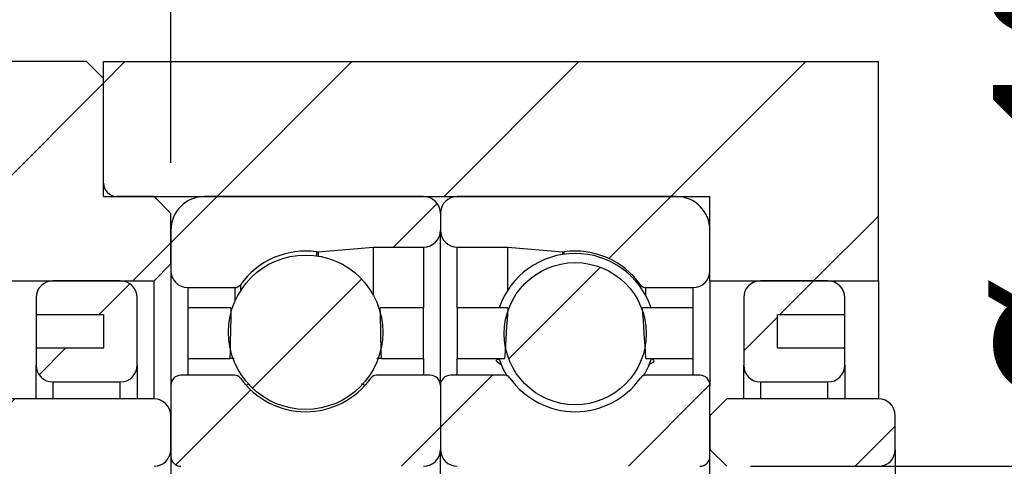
# Model space of a CAD drawing. Header units: millimetres. Extents: x 33 to 276, y 6 to 197.
# Tile 8 of 11: x 223 to 243, y 51 to 60. Entities that reach past the tile are written whole.
import ezdxf

# ---------------------------------------------------------------- set-up
doc = ezdxf.new("R2010")
doc.units = ezdxf.units.MM
doc.layers.add('FORMAT', color=7, linetype='Continuous')
doc.styles.add('SLDTEXTSTYLE0', font='TXT', dxfattribs={"width": 0.75})
doc.dimstyles.new('SLDDIMSTYLE1', dxfattribs={"dimtxt": 3.5, "dimasz": 2.5, "dimexe": 0, "dimexo": 0.0625, "dimgap": 0.875, "dimtad": 1, "dimlfac": 1.5, "dimrnd": 1e-09, "dimzin": 12, "dimdsep": 46, "dimtxsty": 'SLDTEXTSTYLE0', "dimsah": 1, "dimcen": 0.09, "dimadec": 0, "dimazin": 3, "dimtfac": 1, "dimtofl": 0, "dimtmove": 0, "dimatfit": 3, "dimfxl": 1, "dimfrac": 2, "dimtolj": 1, "dimtzin": 12, "dimarcsym": 0})
doc.dimstyles.new('SLDDIMSTYLE2', dxfattribs={"dimtxt": 3.5, "dimasz": 2.5, "dimexe": 0, "dimexo": 0.0625, "dimgap": 0.875, "dimtad": 1, "dimdec": 1, "dimlfac": 1.5, "dimrnd": 1e-09, "dimzin": 12, "dimdsep": 46, "dimtxsty": 'SLDTEXTSTYLE0', "dimsah": 1, "dimcen": 0.09, "dimadec": 0, "dimazin": 3, "dimtfac": 1, "dimtdec": 1, "dimtmove": 0, "dimatfit": 0, "dimfxl": 1, "dimfrac": 2, "dimtolj": 1, "dimtzin": 12, "dimarcsym": 0})
doc.dimstyles.new('SLDDIMSTYLE9', dxfattribs={"dimtxt": 3.5, "dimasz": 2.5, "dimexe": 0, "dimexo": 0.0625, "dimgap": 0.875, "dimtad": 1, "dimlfac": 1.5, "dimrnd": 1e-09, "dimzin": 12, "dimdsep": 46, "dimtxsty": 'SLDTEXTSTYLE0', "dimsah": 1, "dimcen": 0.09, "dimadec": 0, "dimazin": 3, "dimtol": 1, "dimtp": 0.02, "dimtm": 0.02, "dimtfac": 1, "dimtmove": 0, "dimatfit": 0, "dimfxl": 1, "dimfrac": 2, "dimtolj": 1, "dimarcsym": 0})

# ---------------------------------------------------------------- blocks, each defined once
blk = doc.blocks.new('_D_13')
at = {"layer": 'FORMAT', "color": 7}
for p, q in [((247.179, 51.306), (247.179, 62.826)), ((237.817, 51.306), (248.179, 51.306)), ((247.179, 51.306), (247.179, 44.639)), ((237.817, 44.639), (248.179, 44.639))]:
    blk.add_line(p, q, dxfattribs=at)
for points in [[(247.179, 51.306), (246.929, 48.806), (247.429, 48.806)], [(247.179, 44.639), (247.429, 47.139), (246.929, 47.139)]]:
    blk.add_solid(points, dxfattribs=at)
at = {"layer": 'FORMAT', "color": 7, "char_height": 3.5, "attachment_point": 1, "rotation": 90, "style": 'SLDTEXTSTYLE0'}
for s, insert in [('10', (242.614, 57.654)), ('%%c', (242.668, 52.375))]:
    blk.add_mtext(s, dxfattribs=dict(at, insert=insert))
blk = doc.blocks.new('_D_17')
at = {"layer": 'FORMAT', "color": 7}
for p, q in [((222.683, 53.439), (222.683, 63.641)), ((226.35, 57.306), (226.35, 63.641)), ((222.683, 62.641), (217.183, 62.641)), ((226.35, 62.641), (222.683, 62.641)), ((226.35, 62.641), (231.85, 62.641))]:
    blk.add_line(p, q, dxfattribs=at)
for points in [[(222.683, 62.641), (220.183, 62.891), (220.183, 62.391)], [(226.35, 62.641), (228.85, 62.391), (228.85, 62.891)]]:
    blk.add_solid(points, dxfattribs=at)
at = {"layer": 'FORMAT', "color": 7, "insert": (221.961, 67.153), "char_height": 3.5, "attachment_point": 1, "style": 'SLDTEXTSTYLE0'}
blk.add_mtext('5.5', dxfattribs=at)
blk = doc.blocks.new('_D_18')
at = {"layer": 'FORMAT', "color": 7}
for p, q in [((217.35, 50.809), (217.35, 26.999)), ((237.017, 38.306), (237.017, 26.999)), ((217.35, 27.999), (211.85, 27.999)), ((217.35, 27.999), (237.017, 27.999)), ((237.017, 27.999), (242.517, 27.999))]:
    blk.add_line(p, q, dxfattribs=at)
for points in [[(217.35, 27.999), (214.85, 28.249), (214.85, 27.749)], [(237.017, 27.999), (239.517, 27.749), (239.517, 28.249)]]:
    blk.add_solid(points, dxfattribs=at)
at = {"layer": 'FORMAT', "color": 7, "char_height": 3.5, "attachment_point": 1, "style": 'SLDTEXTSTYLE0'}
for s, insert in [('(', (220.437, 32.511)), (')', (231.209, 32.511)), ('29.5', (222.157, 32.511))]:
    blk.add_mtext(s, dxfattribs=dict(at, insert=insert))
blk = doc.blocks.new('_D_20')
at = {"layer": 'FORMAT', "color": 7}
for p, q in [((258.544, 47.973), (258.544, 53.473)), ((245.98, 47.973), (259.544, 47.973)), ((258.544, 47.973), (258.544, 34.639)), ((241.35, 34.639), (259.544, 34.639)), ((258.544, 34.639), (258.544, 29.139))]:
    blk.add_line(p, q, dxfattribs=at)
for points in [[(258.544, 47.973), (258.794, 50.473), (258.294, 50.473)], [(258.544, 34.639), (258.294, 32.139), (258.794, 32.139)]]:
    blk.add_solid(points, dxfattribs=at)
at = {"layer": 'FORMAT', "color": 7, "char_height": 3.5, "attachment_point": 1, "rotation": 90, "style": 'SLDTEXTSTYLE0'}
for s, insert in [('±0.02', (254.033, 39.112)), ('20', (254.033, 32.627))]:
    blk.add_mtext(s, dxfattribs=dict(at, insert=insert))

msp = doc.modelspace()

# ---------------------------------------------------------------- hatches: boundary and pattern name
at = {"layer": 'FORMAT', "linetype": 'Continuous', "lineweight": 18}
h = msp.add_hatch(dxfattribs=at)
h.set_pattern_fill('ANSI31', color=256, style=0)
edge = h.paths.add_edge_path(flags=0)
edge.add_line((220.68322807, 55.30606061), (221.01656141, 54.97272727))
edge.add_line((221.01656141, 54.97272727), (226.01656141, 54.97272727))
edge.add_line((226.01656141, 54.97272727), (226.34989474, 55.30606061))
edge.add_line((226.34989474, 55.30606061), (226.34989474, 56.30606061))
edge.add_line((226.34989474, 56.30606061), (226.01656141, 56.63939394))
edge.add_line((226.01656141, 56.63939394), (225.28322807, 56.63939394))
edge.add_arc((225.28322807, 56.90606061), 0.26666667, 180, 270, ccw=False)
edge.add_line((225.01656141, 56.90606061), (225.01656141, 58.97272727))
edge.add_line((225.01656141, 58.97272727), (224.68322807, 59.30606061))
edge.add_line((224.68322807, 59.30606061), (221.01656141, 59.30606061))
edge.add_line((221.01656141, 59.30606061), (220.68322807, 58.97272727))
edge.add_line((220.68322807, 58.97272727), (220.68322807, 55.30606061))
h = msp.add_hatch(dxfattribs=at)
h.set_pattern_fill('ANSI31', color=256, style=0)
h.paths.add_polyline_path([(225.01656141, 59.30606061), (225.01656141, 56.63939394), (237.01656141, 56.63939394), (237.01656141, 54.97272727), (240.34989474, 54.97272727), (240.34989474, 59.30606061)], flags=0)
h = msp.add_hatch(dxfattribs=at)
h.set_pattern_fill('ANSI31', color=256, style=0)
edge = h.paths.add_edge_path(flags=0)
edge.add_line((231.68322807, 55.97272727), (231.68322807, 56.30606061))
edge.add_arc((231.34989474, 56.30606061), 0.33333333, 0, 90)
edge.add_line((231.34989474, 56.63939394), (227.01656141, 56.63939394))
edge.add_arc((227.01656141, 55.97272727), 0.66666667, 90, 180)
edge.add_line((226.34989474, 55.97272727), (226.34989474, 55.17272727))
edge.add_arc((226.68322807, 55.17272727), 0.33333333, 180, 270)
edge.add_line((226.68322807, 54.83939394), (227.61610885, 54.83939394))
edge.add_arc((227.61610885, 54.97272727), 0.13333333, 270, 324.471080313)
edge.add_arc((229.01656141, 53.97272727), 1.5875, 82.107252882, 144.471080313, ccw=False)
edge.add_arc((229.25286479, 55.6772589), 0.13333333, 262.107252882, 275)
edge.add_line((229.26448556, 55.54443294), (230.34989474, 55.63939394))
edge.add_line((230.34989474, 55.63939394), (231.34989474, 55.63939394))
edge.add_arc((231.34989474, 55.97272727), 0.33333333, 270, 360)
h = msp.add_hatch(dxfattribs=at)
h.set_pattern_fill('ANSI31', color=256, style=0)
edge = h.paths.add_edge_path(flags=0)
edge.add_line((236.34989474, 56.63939394), (232.01656141, 56.63939394))
edge.add_arc((232.01656141, 56.30606061), 0.33333333, 90, 180)
edge.add_line((231.68322807, 56.30606061), (231.68322807, 55.97272727))
edge.add_arc((232.01656141, 55.97272727), 0.33333333, 180, 270)
edge.add_line((232.01656141, 55.63939394), (233.01656141, 55.63939394))
edge.add_line((233.01656141, 55.63939394), (234.10197059, 55.54443294))
edge.add_arc((234.11359135, 55.6772589), 0.13333333, 265, 277.892747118)
edge.add_arc((234.34989474, 53.97272727), 1.5875, 35.528919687, 97.892747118, ccw=False)
edge.add_arc((235.75034729, 54.97272727), 0.13333333, 215.528919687, 270)
edge.add_line((235.75034729, 54.83939394), (236.68322807, 54.83939394))
edge.add_arc((236.68322807, 55.17272727), 0.33333333, 270, 360)
edge.add_line((237.01656141, 55.17272727), (237.01656141, 55.97272727))
edge.add_arc((236.34989474, 55.97272727), 0.66666667, 0, 90)
h = msp.add_hatch(dxfattribs=at)
h.set_pattern_fill('ANSI31', color=256, style=0)
edge = h.paths.add_edge_path(flags=0)
edge.add_arc((229.01656141, 53.95686188), 1.52644135, 0, 360)
h = msp.add_hatch(dxfattribs=at)
h.set_pattern_fill('ANSI31', color=256, style=0)
edge = h.paths.add_edge_path(flags=0)
edge.add_arc((234.34989474, 53.92717872), 1.40557758, 0, 360)
h = msp.add_hatch(dxfattribs=at)
h.set_pattern_fill('ANSI31', color=256, style=0)
edge = h.paths.add_edge_path(flags=0)
edge.add_line((225.01656141, 54.30606061), (225.01656141, 53.63939394))
edge.add_line((225.01656141, 53.63939394), (223.68322807, 53.63939394))
edge.add_line((223.68322807, 53.63939394), (223.68322807, 53.30606061))
edge.add_arc((224.01656141, 53.30606061), 0.33333333, 180, 270)
edge.add_line((224.01656141, 52.97272727), (225.34989474, 52.97272727))
edge.add_arc((225.34989474, 53.30606061), 0.33333333, 270, 360)
edge.add_line((225.68322807, 53.30606061), (225.68322807, 54.63939394))
edge.add_arc((225.34989474, 54.63939394), 0.33333333, 360, 450)
edge.add_line((225.34989474, 54.97272727), (224.01656141, 54.97272727))
edge.add_arc((224.01656141, 54.63939394), 0.33333333, 90, 180)
edge.add_line((223.68322807, 54.63939394), (223.68322807, 54.30606061))
edge.add_line((223.68322807, 54.30606061), (225.01656141, 54.30606061))
h = msp.add_hatch(dxfattribs=at)
h.set_pattern_fill('ANSI31', color=256, style=0)
edge = h.paths.add_edge_path(flags=0)
edge.add_line((239.68322807, 53.30606061), (239.68322807, 53.63939394))
edge.add_line((239.68322807, 53.63939394), (238.34989474, 53.63939394))
edge.add_line((238.34989474, 53.63939394), (238.34989474, 54.30606061))
edge.add_line((238.34989474, 54.30606061), (239.68322807, 54.30606061))
edge.add_line((239.68322807, 54.30606061), (239.68322807, 54.63939394))
edge.add_arc((239.34989474, 54.63939394), 0.33333333, 0, 90)
edge.add_line((239.34989474, 54.97272727), (238.01656141, 54.97272727))
edge.add_arc((238.01656141, 54.63939394), 0.33333333, 90, 180)
edge.add_line((237.68322807, 54.63939394), (237.68322807, 53.30606061))
edge.add_arc((238.01656141, 53.30606061), 0.33333333, 180, 270)
edge.add_line((238.01656141, 52.97272727), (239.34989474, 52.97272727))
edge.add_arc((239.34989474, 53.30606061), 0.33333333, 270, 360)
h = msp.add_hatch(dxfattribs=at)
h.set_pattern_fill('ANSI31', color=256, style=0)
edge = h.paths.add_edge_path(flags=0)
edge.add_line((227.53952366, 54.43939394), (226.68322807, 54.43939394))
edge.add_line((226.68322807, 54.43939394), (226.68322807, 53.43939394))
edge.add_line((226.68322807, 53.43939394), (227.51834043, 53.43939394))
edge.add_ellipse((229.01656141, 47.97272727), major_axis=(0, 21.32819685), ratio=0.07267374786, start_angle=12.866096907, end_angle=15.326424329, ccw=False)
h = msp.add_hatch(dxfattribs=at)
h.set_pattern_fill('ANSI31', color=256, style=0)
edge = h.paths.add_edge_path(flags=0)
edge.add_ellipse((229.01656141, 47.97272727), major_axis=(0, 21.32819685), ratio=0.07267374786, start_angle=344.673575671, end_angle=347.133903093, ccw=False)
edge.add_line((230.51478238, 53.43939394), (231.34989474, 53.43939394))
edge.add_line((231.34989474, 53.43939394), (231.34989474, 54.43939394))
edge.add_line((231.34989474, 54.43939394), (230.49359915, 54.43939394))
h = msp.add_hatch(dxfattribs=at)
h.set_pattern_fill('ANSI31', color=256, style=0)
edge = h.paths.add_edge_path(flags=0)
edge.add_line((232.01656141, 54.43939394), (232.01656141, 53.43939394))
edge.add_line((232.01656141, 53.43939394), (232.95329486, 53.43939394))
edge.add_ellipse((234.34989474, 47.97272727), major_axis=(0, 12.60320072), ratio=0.12298463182, start_angle=11.625471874, end_angle=14.331134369, ccw=False)
edge.add_line((233.01948242, 54.43939394), (232.01656141, 54.43939394))
h = msp.add_hatch(dxfattribs=at)
h.set_pattern_fill('ANSI31', color=256, style=0)
edge = h.paths.add_edge_path(flags=0)
edge.add_line((235.74649461, 53.43939394), (236.68322807, 53.43939394))
edge.add_line((236.68322807, 53.43939394), (236.68322807, 54.43939394))
edge.add_line((236.68322807, 54.43939394), (235.68030705, 54.43939394))
edge.add_ellipse((234.34989474, 47.97272727), major_axis=(0, 12.60320072), ratio=0.12298463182, start_angle=345.668865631, end_angle=348.374528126, ccw=False)
h = msp.add_hatch(dxfattribs=at)
h.set_pattern_fill('ANSI31', color=256, style=0)
edge = h.paths.add_edge_path(flags=0)
edge.add_line((226.34989474, 52.90606061), (226.34989474, 51.50606061))
edge.add_arc((226.54989474, 51.50606061), 0.2, 180, 270)
edge.add_line((226.54989474, 51.30606061), (231.34989474, 51.30606061))
edge.add_arc((231.34989474, 51.63939394), 0.33333333, 270, 360)
edge.add_line((231.68322807, 51.63939394), (231.68322807, 52.90606061))
edge.add_arc((231.48322807, 52.90606061), 0.2, 0, 90)
edge.add_line((231.48322807, 53.10606061), (230.41701396, 53.10606061))
edge.add_arc((230.41701396, 52.97272727), 0.13333333, 90, 144.471080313)
edge.add_arc((229.01656141, 53.97272727), 1.5875, 215.528919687, 324.471080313, ccw=False)
edge.add_arc((227.61610885, 52.97272727), 0.13333333, 35.528919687, 90)
edge.add_line((227.61610885, 53.10606061), (226.54989474, 53.10606061))
edge.add_arc((226.54989474, 52.90606061), 0.2, 90, 180)
h = msp.add_hatch(dxfattribs=at)
h.set_pattern_fill('ANSI31', color=256, style=0)
edge = h.paths.add_edge_path(flags=0)
edge.add_line((232.01656141, 51.30606061), (236.81656141, 51.30606061))
edge.add_arc((236.81656141, 51.50606061), 0.2, 270, 360)
edge.add_line((237.01656141, 51.50606061), (237.01656141, 52.90606061))
edge.add_arc((236.81656141, 52.90606061), 0.2, 0, 90)
edge.add_line((236.81656141, 53.10606061), (235.75034729, 53.10606061))
edge.add_arc((235.75034729, 52.97272727), 0.13333333, 90, 144.471080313)
edge.add_arc((234.34989474, 53.97272727), 1.5875, 215.528919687, 324.471080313, ccw=False)
edge.add_arc((232.94944218, 52.97272727), 0.13333333, 35.528919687, 90)
edge.add_line((232.94944218, 53.10606061), (231.88322807, 53.10606061))
edge.add_arc((231.88322807, 52.90606061), 0.2, 90, 180)
edge.add_line((231.68322807, 52.90606061), (231.68322807, 51.63939394))
edge.add_arc((232.01656141, 51.63939394), 0.33333333, 180, 270)
h = msp.add_hatch(dxfattribs=at)
h.set_pattern_fill('ANSI31', color=256, style=0)
edge = h.paths.add_edge_path(flags=0)
edge.add_line((222.68322807, 51.63939394), (223.01656141, 51.30606061))
edge.add_line((223.01656141, 51.30606061), (226.01656141, 51.30606061))
edge.add_arc((226.01656141, 51.63939394), 0.33333333, 270, 360)
edge.add_line((226.34989474, 51.63939394), (226.34989474, 52.30606061))
edge.add_arc((226.01656141, 52.30606061), 0.33333333, 0, 90)
edge.add_line((226.01656141, 52.63939394), (223.01656141, 52.63939394))
edge.add_line((223.01656141, 52.63939394), (222.68322807, 52.30606061))
edge.add_line((222.68322807, 52.30606061), (222.68322807, 51.63939394))
h = msp.add_hatch(dxfattribs=at)
h.set_pattern_fill('ANSI31', color=256, style=0)
edge = h.paths.add_edge_path(flags=0)
edge.add_line((237.01656141, 51.63939394), (237.34989474, 51.30606061))
edge.add_line((237.34989474, 51.30606061), (240.34989474, 51.30606061))
edge.add_arc((240.34989474, 51.63939394), 0.33333333, 270, 360)
edge.add_line((240.68322807, 51.63939394), (240.68322807, 52.30606061))
edge.add_arc((240.34989474, 52.30606061), 0.33333333, 360, 450)
edge.add_line((240.34989474, 52.63939394), (237.34989474, 52.63939394))
edge.add_line((237.34989474, 52.63939394), (237.01656141, 52.30606061))
edge.add_line((237.01656141, 52.30606061), (237.01656141, 51.63939394))

# ---------------------------------------------------------------- linework, layer by layer
at = {"color": 7, "linetype": 'Continuous', "lineweight": 25}
for p, q in [((224.68322791, 59.30606122), (221.01656127, 59.30606122)), ((224.68322791, 59.30606122), (225.01656192, 58.97272721)), ((225.01656192, 59.30606122), (240.34989466, 59.30606122)), ((225.01656192, 56.63939412), (225.01656192, 59.30606122)), ((240.34989466, 54.97272718), (240.34989466, 59.30606122)), ((225.01656192, 56.90606033), (225.01656192, 58.97272721)), ((225.01656192, 56.63939412), (237.01656141, 56.63939412)), ((226.01656146, 56.63939412), (225.28322814, 56.63939412)), ((226.01656146, 56.63939412), (226.34989423, 56.30606073)), ((231.34989443, 56.63939412), (227.01656163, 56.63939412)), ((236.34989471, 56.63939412), (232.01656152, 56.63939412)), ((237.01656141, 54.97272718), (237.01656141, 56.63939412)), ((226.34989423, 55.30606057), (226.34989423, 56.30606073)), ((231.68322782, 56.30606073), (231.68322782, 55.97272734)), ((226.34989423, 55.97272734), (226.34989423, 55.17272746)), ((231.68322782, 52.90606061), (231.68322782, 55.97272734)), ((237.01656141, 55.17272746), (237.01656141, 55.97272734)), ((229.26448561, 55.5444332), (230.34989489, 55.63939395)), ((230.34989489, 55.63939395), (231.34989443, 55.63939395)), ((230.34989489, 55.63939395), (230.34989489, 54.69999433)), ((232.01656152, 55.63939395), (233.01656137, 55.63939395)), ((233.01656137, 55.63939395), (234.10197064, 55.5444332)), ((233.01656137, 54.78879283), (233.01656137, 55.63939395)), ((226.34989423, 55.30606057), (226.01656146, 54.97272718)), ((226.34989423, 55.17272746), (226.34989423, 52.90606061)), ((221.01656127, 54.97272718), (226.01656146, 54.97272718)), ((225.34989469, 54.97272718), (224.01656114, 54.97272718)), ((226.01656146, 52.63939408), (226.01656146, 54.97272718)), ((237.01656141, 54.97272718), (240.34989466, 54.97272718)), ((237.01656141, 54.97272718), (237.01656141, 52.90606061)), ((239.34989481, 54.97272718), (238.01656141, 54.97272718)), ((240.34989466, 54.97272718), (240.34989466, 52.63939408)), ((226.68322824, 54.83939407), (227.61610861, 54.83939407)), ((235.75034726, 54.83939407), (236.68322806, 54.83939407)), ((223.68322837, 54.63939379), (223.68322837, 54.3060604)), ((225.68322746, 53.30606086), (225.68322746, 54.63939379)), ((237.6832281, 54.63939379), (237.6832281, 53.30606086)), ((239.6832282, 54.3060604), (239.6832282, 54.63939379)), ((227.53952347, 54.43939413), (226.68322824, 54.43939413)), ((226.68322824, 54.43939413), (226.68322824, 53.43939397)), ((231.34989443, 54.43939413), (230.4935992, 54.43939413)), ((231.34989443, 53.43939397), (231.34989443, 54.43939413)), ((233.01948231, 54.43939413), (232.01656152, 54.43939413)), ((232.01656152, 54.43939413), (232.01656152, 53.43939397)), ((236.68322806, 54.43939413), (235.68030707, 54.43939413)), ((236.68322806, 53.43939397), (236.68322806, 54.43939413)), ((223.68322837, 54.3060604), (225.01656192, 54.3060604)), ((223.68322837, 54.3060604), (223.68322837, 53.63939425)), ((225.01656192, 54.3060604), (225.01656192, 53.63939425)), ((238.3498948, 54.3060604), (239.6832282, 54.3060604)), ((238.3498948, 53.63939425), (238.3498948, 54.3060604)), ((239.6832282, 53.63939425), (239.6832282, 54.3060604)), ((223.68322837, 53.63939425), (223.68322837, 53.30606086)), ((225.01656192, 53.63939425), (223.68322837, 53.63939425)), ((239.6832282, 53.63939425), (238.3498948, 53.63939425)), ((239.6832282, 53.30606086), (239.6832282, 53.63939425)), ((226.68322824, 53.43939397), (227.51834023, 53.43939397)), ((226.68322824, 53.43939397), (226.68322824, 53.10606058)), ((230.51478245, 53.43939397), (231.34989443, 53.43939397)), ((231.34989443, 53.43939397), (231.34989443, 53.10606058)), ((232.01656152, 53.10606058), (232.01656152, 53.43939397)), ((232.01656152, 53.43939397), (232.95329477, 53.43939397)), ((235.74649461, 53.43939397), (236.68322806, 53.43939397)), ((236.68322806, 53.10606058), (236.68322806, 53.43939397)), ((223.68322837, 52.63939408), (223.68322837, 53.30606086)), ((225.68322746, 53.30606086), (225.68322746, 52.63939408)), ((237.6832281, 52.63939408), (237.6832281, 53.30606086)), ((239.6832282, 53.30606086), (239.6832282, 52.63939408)), ((227.61610861, 53.10606058), (226.54989513, 53.10606058)), ((231.48322816, 53.10606058), (230.41701406, 53.10606058)), ((232.94944219, 53.10606058), (231.8832281, 53.10606058)), ((236.8165614, 53.10606058), (235.75034726, 53.10606058)), ((224.01656114, 52.97272716), (225.34989469, 52.97272716)), ((226.34989423, 52.90606061), (226.34989423, 51.5060605)), ((227.84122418, 52.90941182), (227.89986459, 52.93729251)), ((230.12307003, 52.94084085), (230.17229664, 52.91683725)), ((231.68322782, 52.90606061), (231.68322782, 51.63939392)), ((237.01656141, 51.5060605), (237.01656141, 52.90606061)), ((238.01656141, 52.97272716), (239.34989481, 52.97272716)), ((226.01656146, 52.63939408), (223.01656159, 52.63939408)), ((237.01656141, 52.3060607), (237.34989475, 52.63939408)), ((240.34989466, 52.63939408), (237.34989475, 52.63939408)), ((226.34989423, 51.63939392), (226.34989423, 52.3060607)), ((237.01656141, 52.3060607), (237.01656141, 51.63939392)), ((240.68322805, 51.63939392), (240.68322805, 52.3060607)), ((231.68322782, 44.30606063), (231.68322782, 51.63939392)), ((237.34989475, 51.30606053), (237.01656141, 51.63939392)), ((240.68322805, 51.63939392), (240.68322805, 44.30606063)), ((226.34989423, 51.5060605), (226.34989423, 44.43939404)), ((237.01656141, 44.43939404), (237.01656141, 51.5060605))]:
    msp.add_line(p, q, dxfattribs=at)
at = {"color": 8, "linetype": 'Continuous', "lineweight": 25}
for p, q in [((229.23455539, 55.54518881), (229.23455539, 55.46765683)), ((229.26448561, 55.5444332), (229.26448561, 55.46303499)), ((231.34989443, 55.63939395), (231.34989443, 54.43939413)), ((232.01656152, 54.43939413), (232.01656152, 55.63939395)), ((234.10197064, 55.49519976), (234.10197064, 55.5444332)), ((234.13190056, 55.49964031), (234.13190056, 55.54518881)), ((226.68322824, 54.83939407), (226.68322824, 54.43939413)), ((227.61610861, 54.83939407), (227.61610861, 54.56411437)), ((227.72461824, 54.89524549), (227.72461824, 54.76982365)), ((235.64183771, 54.84969698), (235.64183771, 54.89524549)), ((235.75034726, 54.67476728), (235.75034726, 54.83939407)), ((236.68322806, 54.43939413), (236.68322806, 54.83939407)), ((224.01656114, 52.97272716), (224.01656114, 52.63939408)), ((225.34989469, 52.63939408), (225.34989469, 52.97272716)), ((238.01656141, 52.97272716), (238.01656141, 52.63939408)), ((239.34989481, 52.63939408), (239.34989481, 52.97272716))]:
    msp.add_line(p, q, dxfattribs=at)
at = {"color": 7, "linetype": 'Continuous', "lineweight": 25, "flags": 128}
msp.add_lwpolyline([(232.84522223, 53.42109907), (232.91960665, 53.23838848), (232.99646188, 53.09749489)], dxfattribs=at)
at = {"color": 7, "linetype": 'Continuous', "lineweight": 25}
for centre, radius in [((229.01656141, 53.95686188), 1.52644135), ((234.34989474, 53.92717872), 1.40557758)]:
    msp.add_circle(centre, radius, dxfattribs=at)
for centre, radius, start, end in [((225.28322807, 56.90606061), 0.26666667, 180, 270), ((227.01656141, 55.97272727), 0.66666667, 90, 180), ((231.34989474, 56.30606061), 0.33333333, 0, 90), ((232.01656141, 56.30606061), 0.33333333, 90, 180), ((236.34989474, 55.97272727), 0.66666667, 0, 90), ((231.34989474, 55.97272727), 0.33333333, 270, 0), ((232.01656141, 55.97272727), 0.33333333, 180, 270), ((229.01656141, 53.97272727), 1.5875, 82.107252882, 144.471080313), ((229.25286479, 55.6772589), 0.13333333, 262.107252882, 275), ((234.11359135, 55.6772589), 0.13333333, 265, 277.892747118), ((234.34989474, 53.97272727), 1.5875, 35.528919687, 97.892747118), ((234.34989474, 53.92717872), 1.5875, 18.823579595, 161.176420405), ((226.68322807, 55.17272727), 0.33333333, 180, 270), ((236.68322807, 55.17272727), 0.33333333, 270, 0), ((224.01656141, 54.63939394), 0.33333333, 90, 180), ((225.34989474, 54.63939394), 0.33333333, 0, 90), ((238.01656141, 54.63939394), 0.33333333, 90, 180), ((239.34989474, 54.63939394), 0.33333333, 0, 90), ((227.61610885, 54.97272727), 0.13333333, 270, 324.471080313), ((235.75034729, 54.97272727), 0.13333333, 215.528919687, 270), ((234.34989474, 53.92717872), 1.5875, 328.490795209, 341.306536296), ((224.01656141, 53.30606061), 0.33333333, 180, 270), ((225.34989474, 53.30606061), 0.33333333, 270, 0), ((238.01656141, 53.30606061), 0.33333333, 180, 270), ((239.34989474, 53.30606061), 0.33333333, 270, 0), ((226.54989474, 52.90606061), 0.2, 90, 180), ((227.61610885, 52.97272727), 0.13333333, 35.528919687, 90), ((229.01656141, 53.97272727), 1.5875, 215.528919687, 324.471080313), ((230.41701396, 52.97272727), 0.13333333, 90, 144.471080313), ((231.48322807, 52.90606061), 0.2, 0, 90), ((231.88322807, 52.90606061), 0.2, 90, 180), ((232.94944218, 52.97272727), 0.13333333, 35.528919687, 90), ((234.34989474, 53.97272727), 1.5875, 215.528919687, 324.471080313), ((235.75034729, 52.97272727), 0.13333333, 90, 144.471080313), ((236.81656141, 52.90606061), 0.2, 0, 90), ((226.01656141, 52.30606061), 0.33333333, 0, 90), ((240.34989474, 52.30606061), 0.33333333, 0, 90), ((226.01656141, 51.63939394), 0.33333333, 270, 0), ((231.34989474, 51.63939394), 0.33333333, 270, 0), ((232.01656141, 51.63939394), 0.33333333, 180, 270), ((240.34989474, 51.63939394), 0.33333333, 270, 0), ((226.54989474, 51.50606061), 0.2, 180, 270), ((236.81656141, 51.50606061), 0.2, 270, 0)]:
    msp.add_arc(centre, radius, start, end, dxfattribs=at)
for centre, major_axis, ratio, start_param, end_param in [((229.01656141, 47.97272727), (0, 21.32819685), 0.0726737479, 1.2627494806, 1.3115918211), ((229.01656141, 47.97272727), (0, 21.32819685), 0.0726737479, 4.971593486, 5.0204358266), ((234.34989474, 47.97272727), (0, 12.60320072), 0.1229846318, 1.0320070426, 1.1221433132), ((234.34989474, 47.97272727), (0, 12.60320072), 0.1229846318, 5.1610419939, 5.2511782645)]:
    msp.add_ellipse(centre, major_axis=major_axis, ratio=ratio, start_param=start_param, end_param=end_param, dxfattribs=at)
for points, knots in [([(227.60230951, 53.43363839), (227.59594776, 53.43444138), (227.55235969, 53.43994315), (227.53401095, 53.43964694), (227.51834023, 53.43939397)], [0, 0, 0, 0, 0.14595159, 1, 1, 1, 1]), ([(230.51478245, 53.43939397), (230.49543642, 53.43961056), (230.47519535, 53.43983717), (230.42658854, 53.43367732), (230.42443919, 53.43340494)], [0, 0, 0, 0, 0.9557808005, 1, 1, 1, 1]), ([(232.89174179, 53.3148215), (232.8745708, 53.32371831), (232.78454463, 53.37036361), (232.78719918, 53.42070375), (232.87041909, 53.43902415), (232.9473361, 53.43936738), (232.95329477, 53.43939397)], [0, 0, 0, 0, 0.10296317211, 0.53982789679, 0.96435101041, 1, 1, 1, 1]), ([(235.74649461, 53.43939397), (235.75887473, 53.43927572), (235.84405596, 53.43846215), (235.91825236, 53.41499931), (235.90109476, 53.35825024), (235.80576557, 53.31099896), (235.78640078, 53.30140052)], [0, 0, 0, 0, 0.07140058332, 0.49127083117, 0.89665875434, 1, 1, 1, 1])]:
    msp.add_open_spline(points, degree=3, knots=knots, dxfattribs=at)

# ---------------------------------------------------------------- dimensions: what is measured, and where the dimension line sits
at = {"layer": 'FORMAT', "color": 7}
dim = msp.add_linear_dim(base=(222.68322807, 62.6411688), p1=(226.34989474, 56.30606061), p2=(222.68322807, 52.43939394), dimstyle='SLDDIMSTYLE2', dxfattribs=at)
dim.commit()
dim.dimension.update_dxf_attribs({"geometry": '_D_17', "text_midpoint": (225.19320244, 62.6411688), "dimtype": 160})
dim = msp.add_linear_dim(base=(247.17946447, 44.63939394), p1=(236.81656141, 51.30606061), p2=(236.81656141, 44.63939394), angle=90, text='%%c<>', dimstyle='SLDDIMSTYLE1', dxfattribs=at)
dim.commit()
dim.dimension.update_dxf_attribs({"geometry": '_D_13', "text_midpoint": (247.17946447, 57.60060595), "dimtype": 160})
dim = msp.add_linear_dim(base=(258.5443836, 34.63939394), p1=(244.97961611, 47.97272727), p2=(240.34989474, 34.63939394), angle=90, dimstyle='SLDDIMSTYLE9', dxfattribs=at)
dim.commit()
dim.dimension.update_dxf_attribs({"geometry": '_D_20', "text_midpoint": (258.5443836, 41.66616235), "dimtype": 160})
dim = msp.add_linear_dim(base=(237.01656141, 27.99895418), p1=(217.34989474, 51.80882407), p2=(237.01656141, 39.30606061), text='(<>)', dimstyle='SLDDIMSTYLE2', dxfattribs=at)
dim.commit()
dim.dimension.update_dxf_attribs({"geometry": '_D_18', "text_midpoint": (226.68312723, 27.99895418), "dimtype": 160})

doc.saveas('drawing.dxf')
